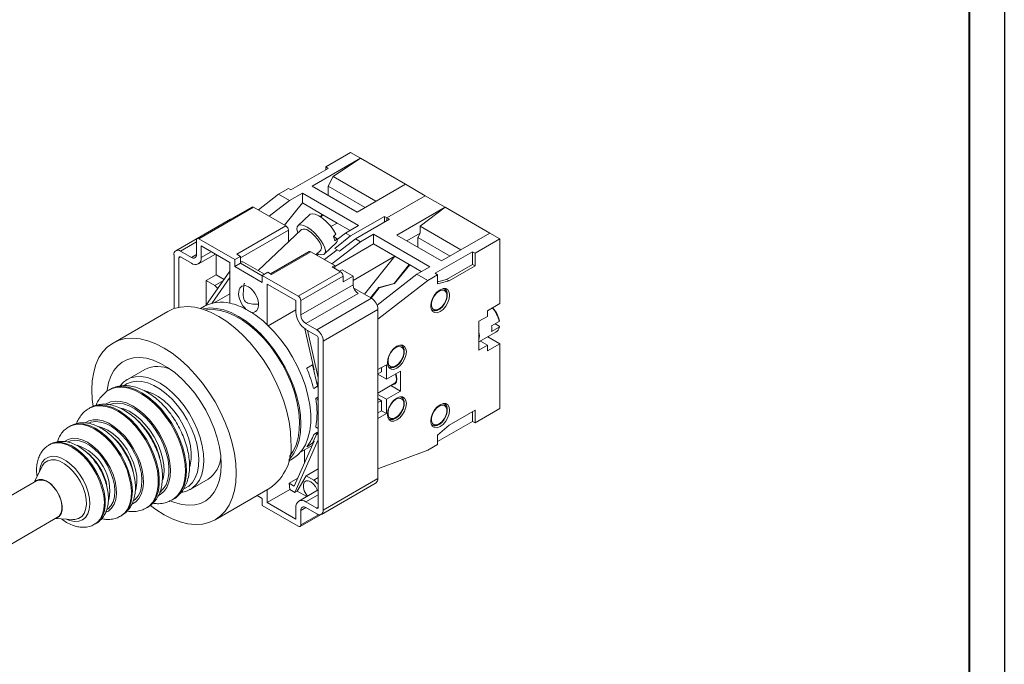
# Model space of a CAD drawing. Header units: millimetres. Extents: x 2171 to 2591, y 1134 to 1431.
# Tile 4 of 5: x 2451 to 2591, y 1248 to 1339. Entities that reach past the tile are written whole.
import ezdxf

# ---------------------------------------------------------------- set-up
doc = ezdxf.new("R2010")
doc.units = ezdxf.units.MM
doc.layers.add('main', color=5, linetype='Continuous', lineweight=50)
doc.layers.add('ФОРМАТ', color=7, linetype='Continuous')

msp = doc.modelspace()

# ---------------------------------------------------------------- linework, layer by layer
at = {"layer": 'main', "lineweight": 20}
for p, q in [((2494.36, 1318.29), (2497.9, 1320.33)), ((2497.9, 1320.33), (2499.31, 1319.52)), ((2492.45, 1315.56), (2499.31, 1319.52)), ((2494.72, 1318.09), (2494.36, 1318.29)), ((2494.36, 1318.29), (2494.36, 1317.88)), ((2499.31, 1319.52), (2495.42, 1316.92)), ((2499.31, 1319.52), (2505.68, 1315.84)), ((2489.41, 1315.03), (2494.72, 1318.09)), ((2494.72, 1315.57), (2495.42, 1316.92)), ((2495.42, 1316.92), (2501.49, 1313.42)), ((2498.82, 1311.88), (2492.45, 1315.56)), ((2499.96, 1312.54), (2494.72, 1315.57)), ((2494.72, 1314.25), (2494.72, 1315.57)), ((2505.68, 1315.84), (2498.82, 1311.88)), ((2505.68, 1315.84), (2508.5, 1314.21)), ((2487.65, 1314.41), (2484.79, 1312.19)), ((2487.65, 1314.41), (2489.06, 1315.23)), ((2489.2, 1313.52), (2487.65, 1314.41)), ((2489.41, 1315.03), (2489.06, 1315.23)), ((2491.04, 1314.58), (2489.2, 1313.52)), ((2491.04, 1314.58), (2499.03, 1309.96)), ((2491.04, 1314.58), (2491.04, 1313.19)), ((2508.5, 1314.21), (2503.06, 1311.07)), ((2511.33, 1312.58), (2508.5, 1314.21)), ((2489.2, 1313.52), (2486.34, 1311.29)), ((2491.04, 1313.19), (2488.51, 1310.04)), ((2491.04, 1313.19), (2493.88, 1311.55)), ((2483.86, 1312.6), (2476.08, 1308.11)), ((2484.11, 1312.58), (2476.33, 1308.09)), ((2484.11, 1312.58), (2488.71, 1309.92)), ((2492.09, 1311.53), (2490.41, 1309.94)), ((2493.6, 1311.2), (2493.88, 1311.55)), ((2493.95, 1311.51), (2493.67, 1311.15)), ((2493.88, 1311.55), (2493.95, 1311.51)), ((2493.93, 1311.48), (2493.88, 1311.55)), ((2493.95, 1311.51), (2495.99, 1310.33)), ((2497.9, 1308.5), (2502.71, 1311.27)), ((2502.71, 1311.27), (2502.71, 1310.45)), ((2503.06, 1311.07), (2502.71, 1311.27)), ((2504.47, 1308.62), (2511.33, 1312.58)), ((2511.33, 1312.58), (2507.8, 1309.86)), ((2517.7, 1308.9), (2511.33, 1312.58)), ((2480.84, 1310.89), (2473.07, 1306.4)), ((2480.84, 1310.89), (2480.97, 1310.94)), ((2481.72, 1305.89), (2488.71, 1309.92)), ((2495.1, 1309.82), (2495.99, 1310.33)), ((2495.99, 1310.33), (2497.83, 1309.27)), ((2499.03, 1309.96), (2497.19, 1308.9)), ((2503.41, 1310.86), (2498.61, 1308.09)), ((2503.06, 1311.07), (2503.41, 1310.86)), ((2503.06, 1311.07), (2503.06, 1310.66)), ((2507.8, 1309.86), (2507.8, 1308.9)), ((2507.8, 1309.86), (2513.57, 1306.52)), ((2489.06, 1309.31), (2482.25, 1305.38)), ((2490.92, 1309.39), (2484.75, 1303.57)), ((2489.06, 1307.63), (2489.06, 1309.31)), ((2495.45, 1308.43), (2495.79, 1308.75)), ((2495.64, 1306.73), (2497.9, 1308.5)), ((2496.01, 1307.98), (2497.19, 1308.9)), ((2497.9, 1308.5), (2497.19, 1308.9)), ((2501.15, 1308.74), (2499.31, 1307.68)), ((2509.14, 1304.13), (2501.15, 1308.74)), ((2501.15, 1307.35), (2501.15, 1308.74)), ((2504.47, 1308.62), (2510.84, 1304.94)), ((2507.8, 1308.9), (2505.89, 1307.8)), ((2507.44, 1308.29), (2507.8, 1308.9)), ((2510.84, 1304.94), (2517.7, 1308.9)), ((2519.11, 1308.09), (2517.7, 1308.9)), ((2475.98, 1307.64), (2473.72, 1306.33)), ((2475.98, 1307.88), (2475.98, 1305.84)), ((2476.33, 1308.09), (2481.46, 1305.13)), ((2480.75, 1304.72), (2476.68, 1307.07)), ((2476.68, 1307.07), (2476.68, 1305.43)), ((2494.18, 1305.94), (2495.87, 1307.53)), ((2499.31, 1307.68), (2495.25, 1304.51)), ((2496, 1308.1), (2495.46, 1308.41)), ((2501.15, 1307.35), (2495.64, 1304.17)), ((2496, 1308.1), (2495.66, 1307.78)), ((2496.34, 1306.32), (2498.61, 1308.09)), ((2498.61, 1308.09), (2499.31, 1307.68)), ((2504.19, 1305.6), (2501.15, 1307.35)), ((2512.04, 1305.64), (2507.44, 1308.29)), ((2507.44, 1306.9), (2507.44, 1308.29)), ((2519.11, 1308.09), (2515.58, 1306.05)), ((2519.11, 1298.9), (2519.11, 1308.09)), ((2472.8, 1298.18), (2472.8, 1305.8)), ((2475.27, 1305.43), (2473.72, 1306.33)), ((2475.27, 1305.43), (2475.98, 1305.84)), ((2476.27, 1304.52), (2478.69, 1305.91)), ((2478.1, 1306.25), (2476.68, 1305.43)), ((2478.81, 1305.84), (2478.81, 1302.98)), ((2481.72, 1305.89), (2482.25, 1305.59)), ((2491.99, 1306.28), (2486.52, 1303.12)), ((2492.24, 1306.25), (2486.67, 1303.03)), ((2492.24, 1306.25), (2495.64, 1304.29)), ((2492.98, 1305.83), (2493.67, 1306.48)), ((2493.13, 1305.74), (2493.35, 1305.91)), ((2495.99, 1306.53), (2494.19, 1305.13)), ((2495.64, 1306.73), (2495.99, 1306.53)), ((2495.99, 1306.53), (2496.34, 1306.32)), ((2509.92, 1303.19), (2515.22, 1306.25)), ((2515.22, 1306.25), (2515.58, 1306.05)), ((2515.22, 1306.25), (2515.22, 1304.45)), ((2515.58, 1306.05), (2515.58, 1304.25)), ((2473.72, 1305.52), (2473.5, 1305.39)), ((2473.5, 1305.39), (2473.5, 1298.37)), ((2475.27, 1304.62), (2473.72, 1305.52)), ((2480.75, 1298.94), (2480.75, 1304.72)), ((2482.25, 1305.59), (2481.46, 1305.13)), ((2481.46, 1305.13), (2481.46, 1304.15)), ((2481.46, 1304.15), (2482.25, 1304.61)), ((2482.25, 1305.59), (2482.25, 1304.61)), ((2485.35, 1302.82), (2482.25, 1304.61)), ((2485.64, 1303.05), (2482.67, 1304.77)), ((2495.28, 1304.09), (2495.64, 1304.29)), ((2495.64, 1303.88), (2495.64, 1304.29)), ((2498.25, 1302.17), (2504.19, 1305.6)), ((2504.19, 1305.6), (2499.88, 1300.21)), ((2506.23, 1304.42), (2504.09, 1301.76)), ((2504.16, 1301.72), (2506.3, 1304.38)), ((2506.23, 1304.42), (2504.19, 1305.6)), ((2506.3, 1304.38), (2506.23, 1304.42)), ((2506.28, 1304.35), (2506.23, 1304.42)), ((2507.94, 1303.43), (2506.3, 1304.38)), ((2515.22, 1304.45), (2511.55, 1302.33)), ((2515.58, 1304.25), (2511.9, 1302.13)), ((2515.22, 1304.45), (2515.58, 1304.25)), ((2480.75, 1303.49), (2477.34, 1298.6)), ((2477.39, 1302.17), (2478.81, 1302.98)), ((2479.94, 1302.33), (2478.81, 1302.98)), ((2485.35, 1301.9), (2481.46, 1304.15)), ((2485.35, 1302.88), (2486.14, 1303.34)), ((2485.35, 1302.88), (2485.35, 1301.9)), ((2485.35, 1302.88), (2490.47, 1299.92)), ((2486.14, 1303.34), (2486.67, 1303.03)), ((2490.47, 1299.92), (2496.48, 1303.39)), ((2495.28, 1304.09), (2496.48, 1303.39)), ((2496.7, 1303.68), (2496.34, 1303.47)), ((2496.7, 1303.68), (2498.25, 1302.78)), ((2507.3, 1303.07), (2501.66, 1298.67)), ((2507.3, 1303.07), (2509.14, 1304.13)), ((2507.3, 1303.07), (2508.86, 1302.17)), ((2510.27, 1302.98), (2508.86, 1302.17)), ((2509.92, 1303.19), (2510.27, 1302.98)), ((2510.27, 1301.68), (2510.27, 1302.98)), ((2477.39, 1302.17), (2477.39, 1298.67)), ((2478.62, 1301.46), (2477.39, 1302.17)), ((2480.75, 1302.58), (2478.17, 1298.92)), ((2478.62, 1301.46), (2479.82, 1302.15)), ((2479.02, 1301.01), (2478.62, 1301.46)), ((2490.12, 1299.31), (2486.05, 1301.66)), ((2486.05, 1301.66), (2486.05, 1295.88)), ((2496.84, 1302.78), (2490.83, 1299.31)), ((2490.83, 1297.27), (2498.25, 1301.56)), ((2498.25, 1302.78), (2496.84, 1301.96)), ((2496.84, 1302.78), (2496.84, 1301.96)), ((2498.25, 1302.78), (2498.25, 1301.56)), ((2508.86, 1302.17), (2501.79, 1296.66)), ((2504.09, 1301.76), (2501.89, 1301.16)), ((2501.96, 1301.12), (2504.16, 1301.72)), ((2504.13, 1301.71), (2504.09, 1301.76)), ((2511.55, 1302.33), (2510.27, 1301.98)), ((2511.9, 1302.13), (2510.27, 1301.68)), ((2511.55, 1302.33), (2511.9, 1302.13)), ((2480.75, 1300.29), (2478.52, 1299)), ((2498.96, 1300.33), (2491.53, 1296.05)), ((2500.87, 1299.64), (2498.35, 1301.09)), ((2501.89, 1301.16), (2500.73, 1299.72)), ((2501.96, 1301.12), (2500.8, 1299.68)), ((2501.94, 1301.09), (2501.89, 1301.16)), ((2511.11, 1301.04), (2511.19, 1301)), ((2511.22, 1300.99), (2511.13, 1301.04)), ((2511.19, 1301), (2511.22, 1300.99)), ((2490.12, 1297.68), (2490.12, 1299.31)), ((2490.83, 1297.27), (2490.83, 1299.31)), ((2493.09, 1295.15), (2500.87, 1299.64)), ((2517.34, 1297.88), (2519.11, 1298.9)), ((2471.91, 1297.78), (2464.13, 1293.29)), ((2477.15, 1298.5), (2476.58, 1298.17)), ((2490.12, 1298.01), (2486.19, 1295.75)), ((2501.79, 1298.05), (2494.01, 1293.55)), ((2501.79, 1298.05), (2501.79, 1274.04)), ((2509.38, 1298.01), (2509.47, 1297.96)), ((2517.34, 1297.88), (2517.34, 1297.06)), ((2493.09, 1295.15), (2491.53, 1296.05)), ((2501.79, 1296.66), (2501.79, 1289.51)), ((2516.14, 1296.37), (2517.34, 1297.06)), ((2516.14, 1296.37), (2516.14, 1294.89)), ((2517.94, 1295.74), (2519, 1296.35)), ((2519, 1295.7), (2518.44, 1296.02)), ((2492.7, 1289.5), (2491.4, 1295.32)), ((2493.09, 1294.33), (2491.53, 1295.23)), ((2491.77, 1295.09), (2493.3, 1288.34)), ((2516.14, 1294.89), (2516.14, 1293.77)), ((2516.14, 1293.44), (2518.54, 1294.82)), ((2519, 1295.53), (2517.94, 1294.92)), ((2493.3, 1269.96), (2493.3, 1293.96)), ((2494.01, 1293.55), (2494.01, 1269.55)), ((2516.14, 1293.77), (2516.14, 1292.29)), ((2517.34, 1292.98), (2516.35, 1293.56)), ((2517.34, 1292.16), (2519.11, 1293.19)), ((2519.11, 1293.19), (2517.41, 1294.17)), ((2519.11, 1284), (2519.11, 1293.19)), ((2505.07, 1293), (2505.09, 1292.99)), ((2516.14, 1292.29), (2517.34, 1292.98)), ((2517.34, 1292.98), (2517.34, 1292.16)), ((2468.65, 1289.55), (2466.17, 1288.12)), ((2492.5, 1290.2), (2491.66, 1289.71)), ((2492.5, 1290.2), (2493.19, 1287.14)), ((2502.99, 1290.21), (2501.79, 1289.51)), ((2502.28, 1289.19), (2501.79, 1288.9)), ((2502.99, 1288.16), (2501.79, 1288.86)), ((2502.28, 1289.8), (2502.28, 1289.19)), ((2502.99, 1288.16), (2502.99, 1290.21)), ((2504.97, 1289.31), (2502.99, 1288.16)), ((2503.29, 1289.87), (2503.27, 1289.89)), ((2503.27, 1289.88), (2503.29, 1289.87)), ((2504.97, 1286.45), (2504.97, 1289.31)), ((2466.12, 1288.09), (2466.17, 1288.12)), ((2493.3, 1286.85), (2493.09, 1287.79)), ((2501.79, 1286.19), (2504.09, 1287.52)), ((2463.7, 1286.69), (2463.56, 1286.61)), ((2463.56, 1286.61), (2463.61, 1286.64)), ((2492.65, 1286.83), (2493.19, 1287.14)), ((2504.97, 1286.45), (2502.99, 1285.31)), ((2503.61, 1287.24), (2504.97, 1286.45)), ((2492.94, 1285.43), (2493.3, 1285.64)), ((2492.94, 1285.43), (2493.18, 1285.3)), ((2493.18, 1285.3), (2493.3, 1285.37)), ((2493.27, 1285.02), (2493.18, 1285.3)), ((2493.3, 1285.04), (2493.27, 1285.02)), ((2493.27, 1285.02), (2493.3, 1285.02)), ((2501.79, 1286), (2502.99, 1285.31)), ((2501.79, 1285.39), (2502.28, 1285.1)), ((2502.28, 1285.1), (2501.79, 1284.82)), ((2502.28, 1285.1), (2502.28, 1283.67)), ((2502.99, 1283.27), (2502.99, 1285.31)), ((2505.09, 1285.64), (2505.07, 1285.65)), ((2505.07, 1285.65), (2505.09, 1285.64)), ((2511.11, 1284.71), (2511.19, 1284.67)), ((2511.22, 1284.66), (2511.13, 1284.71)), ((2511.19, 1284.67), (2511.22, 1284.66)), ((2460.86, 1284.09), (2460.72, 1284.01)), ((2502.28, 1283.67), (2501.79, 1283.39)), ((2502.99, 1283.27), (2501.79, 1282.57)), ((2502.28, 1283.67), (2502.99, 1283.27)), ((2515.58, 1283.75), (2511.9, 1281.63)), ((2515.22, 1282.16), (2515.22, 1283.55)), ((2515.58, 1281.96), (2519.11, 1284)), ((2515.58, 1281.96), (2515.58, 1283.75)), ((2501.79, 1282.57), (2501.79, 1275.43)), ((2503.27, 1282.54), (2503.29, 1282.52)), ((2503.29, 1282.52), (2503.27, 1282.54)), ((2510.27, 1279.3), (2515.22, 1282.16)), ((2515.22, 1282.16), (2515.58, 1281.96)), ((2458.03, 1281.49), (2457.89, 1281.41)), ((2492.5, 1279.05), (2493.19, 1280.61)), ((2493.19, 1280.61), (2492.65, 1280.29)), ((2493.18, 1281.21), (2492.94, 1281.35)), ((2493.09, 1280.23), (2493.3, 1280.71)), ((2493.27, 1281.38), (2493.18, 1281.21)), ((2493.3, 1281.29), (2493.18, 1281.21)), ((2493.27, 1281.38), (2493.3, 1281.34)), ((2509.38, 1281.68), (2509.47, 1281.63)), ((2511.9, 1281.63), (2510.27, 1280.2)), ((2489.88, 1272.94), (2492.7, 1279.35)), ((2489.96, 1272.05), (2493.3, 1279.56)), ((2491.66, 1278.56), (2492.5, 1279.05)), ((2510.27, 1280.2), (2510.27, 1278.9)), ((2455.19, 1278.89), (2455.05, 1278.81)), ((2490.77, 1277.78), (2492.44, 1278.75)), ((2491.36, 1278.12), (2491.36, 1276.29)), ((2508.86, 1278.08), (2501.79, 1275.43)), ((2508.86, 1278.08), (2510.27, 1278.9)), ((2489.08, 1276.52), (2489.65, 1276.85)), ((2454.04, 1275.76), (2452.92, 1273.54)), ((2491.56, 1274.42), (2493.3, 1275.42)), ((2453.26, 1273.74), (2436.78, 1264.22)), ((2475.17, 1272.53), (2477.65, 1273.96)), ((2489.18, 1273.4), (2490.39, 1274.1)), ((2491.56, 1274.42), (2490.32, 1272.25)), ((2492.65, 1273.8), (2491.56, 1274.42)), ((2492.65, 1273.8), (2493.3, 1274.17)), ((2493.74, 1268.95), (2501.52, 1273.44)), ((2494.01, 1269.55), (2501.79, 1274.04)), ((2478.63, 1268.18), (2486.41, 1272.67)), ((2489.28, 1272.49), (2486.05, 1270.63)), ((2486.05, 1272.46), (2486.05, 1270.63)), ((2489.28, 1272.49), (2489.18, 1273.4)), ((2489.18, 1273.4), (2489.88, 1272.94)), ((2489.28, 1272.49), (2489.96, 1272.05)), ((2489.96, 1272.05), (2490.32, 1272.25)), ((2490.32, 1272.25), (2491.66, 1271.48)), ((2493.3, 1272.43), (2490.53, 1270.83)), ((2472.56, 1271.02), (2472.7, 1271.1)), ((2485.35, 1271.2), (2484.61, 1271.63)), ((2485.35, 1270.22), (2485.35, 1271.2)), ((2493.3, 1271.75), (2491.53, 1270.73)), ((2491.53, 1270.73), (2493.09, 1269.83)), ((2468.89, 1269.87), (2469.03, 1269.95)), ((2490.47, 1267.26), (2485.35, 1270.22)), ((2486.05, 1270.63), (2490.12, 1268.28)), ((2490.12, 1268.28), (2490.12, 1269.92)), ((2491.53, 1269.92), (2490.83, 1269.51)), ((2490.83, 1267.47), (2490.83, 1269.51)), ((2491.53, 1269.92), (2493.09, 1269.02)), ((2493.3, 1269.96), (2493.09, 1269.83)), ((2439.78, 1259.03), (2456.26, 1268.54)), ((2455.92, 1268.35), (2458.4, 1268.21)), ((2465.22, 1268.71), (2465.36, 1268.79)), ((2490.72, 1267.24), (2493.61, 1268.9)), ((2490.83, 1267.47), (2493.34, 1268.91)), ((2461.55, 1267.55), (2461.69, 1267.64))]:
    msp.add_line(p, q, dxfattribs=at)
at = {"layer": 'main', "lineweight": 20, "flags": 128}
for points in [[(2492.09, 1311.53), (2492.15, 1311.57), (2492.46, 1311.65), (2492.88, 1311.57), (2493.39, 1311.33), (2493.95, 1310.95), (2494.51, 1310.47), (2495.02, 1309.91), (2495.46, 1309.32), (2495.79, 1308.75)], [(2490.41, 1308.9), (2490.35, 1309.06), (2490.27, 1309.49), (2490.32, 1309.81), (2490.51, 1310), (2490.82, 1310.06), (2491.23, 1309.97), (2491.71, 1309.74)], [(2491.71, 1309.74), (2492.23, 1309.39), (2492.76, 1308.93), (2493.26, 1308.42), (2493.69, 1307.86), (2494.02, 1307.32), (2494.24, 1306.81), (2494.33, 1306.39), (2494.28, 1306.06), (2494.09, 1305.87), (2493.78, 1305.82), (2493.37, 1305.91), (2493.15, 1306)], [(2491.87, 1309.25), (2492.33, 1308.93), (2492.78, 1308.52), (2493.19, 1308.05), (2493.51, 1307.56), (2493.71, 1307.12), (2493.77, 1306.76), (2493.69, 1306.51), (2493.67, 1306.48)], [(2496, 1308.1), (2495.99, 1307.72), (2495.87, 1307.53)], [(2510.63, 1300.86), (2510.21, 1300.55), (2509.84, 1300.11), (2509.54, 1299.59), (2509.35, 1299.05), (2509.28, 1298.53), (2509.35, 1298.09), (2509.54, 1297.77), (2509.84, 1297.6), (2510.21, 1297.59), (2510.63, 1297.76), (2511.04, 1298.07), (2511.42, 1298.51), (2511.71, 1299.03), (2511.9, 1299.57), (2511.97, 1300.09), (2511.9, 1300.53), (2511.71, 1300.85), (2511.42, 1301.02), (2511.04, 1301.03), (2510.63, 1300.86)], [(2510.48, 1300.66), (2510.11, 1300.36), (2509.78, 1299.95), (2509.54, 1299.48), (2509.41, 1298.99), (2509.41, 1298.55), (2509.54, 1298.21), (2509.78, 1298.02), (2510.11, 1297.99), (2510.48, 1298.13), (2510.86, 1298.42), (2511.19, 1298.83), (2511.43, 1299.31), (2511.56, 1299.79), (2511.56, 1300.23), (2511.43, 1300.57), (2511.19, 1300.77), (2510.86, 1300.8), (2510.48, 1300.66)], [(2489.41, 1279.31), (2489.35, 1280.67), (2489.16, 1282.09), (2488.84, 1283.55), (2488.4, 1285.03), (2487.84, 1286.51), (2487.18, 1287.98), (2486.41, 1289.41), (2485.55, 1290.79), (2484.61, 1292.1), (2483.61, 1293.32), (2482.55, 1294.45), (2481.44, 1295.45), (2480.31, 1296.33), (2479.16, 1297.07), (2478.01, 1297.65), (2476.88, 1298.09), (2475.77, 1298.36), (2474.71, 1298.46), (2473.7, 1298.4), (2472.77, 1298.17), (2471.91, 1297.78)], [(2489.13, 1276.73), (2489.26, 1276.86), (2489.81, 1277.6), (2490.25, 1278.47), (2490.57, 1279.46), (2490.76, 1280.56), (2490.83, 1281.76), (2490.76, 1283.02), (2490.57, 1284.35), (2490.25, 1285.71), (2489.81, 1287.08), (2489.26, 1288.46), (2488.6, 1289.81), (2487.85, 1291.11), (2487.01, 1292.36), (2486.1, 1293.52), (2485.12, 1294.59), (2484.1, 1295.55), (2483.05, 1296.38), (2481.99, 1297.07), (2480.92, 1297.61), (2479.87, 1297.99), (2478.85, 1298.21), (2477.88, 1298.27), (2476.97, 1298.16), (2476.79, 1298.11)], [(2489.23, 1277.19), (2489.74, 1277.92), (2490.16, 1278.82), (2490.45, 1279.83), (2490.61, 1280.96), (2490.65, 1282.17), (2490.55, 1283.45), (2490.32, 1284.79), (2489.97, 1286.15), (2489.49, 1287.53), (2488.9, 1288.9), (2488.21, 1290.23), (2487.42, 1291.52), (2486.55, 1292.73), (2485.61, 1293.86), (2484.61, 1294.87), (2483.58, 1295.77), (2482.52, 1296.53), (2481.45, 1297.15), (2480.4, 1297.61), (2479.36, 1297.91), (2478.37, 1298.04), (2477.43, 1298), (2477.24, 1297.96)], [(2509.47, 1297.96), (2509.43, 1297.98), (2509.37, 1298.03)], [(2489.65, 1276.85), (2489.66, 1276.86), (2490.37, 1277.37), (2490.97, 1278.03), (2491.47, 1278.84), (2491.84, 1279.77), (2492.1, 1280.82), (2492.23, 1281.97), (2492.23, 1283.2), (2492.1, 1284.49), (2491.84, 1285.83), (2491.47, 1287.2), (2490.97, 1288.58), (2490.37, 1289.94), (2489.66, 1291.27), (2488.87, 1292.54), (2487.99, 1293.75), (2487.05, 1294.87), (2486.05, 1295.88)], [(2481.63, 1274.82), (2481.57, 1276.18), (2481.38, 1277.6), (2481.06, 1279.06), (2480.62, 1280.54), (2480.06, 1282.02), (2479.4, 1283.49), (2478.63, 1284.92), (2477.77, 1286.3), (2476.84, 1287.61), (2475.83, 1288.83), (2474.77, 1289.96), (2473.66, 1290.96), (2472.53, 1291.84), (2471.38, 1292.58), (2470.23, 1293.16), (2469.1, 1293.6), (2468, 1293.87), (2466.93, 1293.97), (2465.93, 1293.91), (2464.99, 1293.68), (2464.13, 1293.29), (2463.37, 1292.74), (2462.7, 1292.05), (2462.14, 1291.21), (2461.7, 1290.23), (2461.39, 1289.14), (2461.19, 1287.94), (2461.13, 1286.65), (2461.19, 1285.29), (2461.32, 1284.29)], [(2504.47, 1292.82), (2504.06, 1292.5), (2503.68, 1292.07), (2503.39, 1291.55), (2503.2, 1291.01), (2503.13, 1290.49), (2503.2, 1290.05), (2503.39, 1289.73), (2503.68, 1289.56), (2504.06, 1289.55), (2504.47, 1289.72), (2504.89, 1290.03), (2505.26, 1290.47), (2505.56, 1290.98), (2505.75, 1291.53), (2505.82, 1292.04), (2505.75, 1292.48), (2505.56, 1292.81), (2505.26, 1292.98), (2504.89, 1292.98), (2504.47, 1292.82)], [(2504.33, 1292.66), (2503.95, 1292.35), (2503.61, 1291.93), (2503.35, 1291.44), (2503.22, 1290.93), (2503.22, 1290.48), (2503.35, 1290.13), (2503.61, 1289.93), (2503.95, 1289.9), (2504.33, 1290.04), (2504.72, 1290.34), (2505.06, 1290.77), (2505.31, 1291.26), (2505.45, 1291.77), (2505.45, 1292.22), (2505.31, 1292.57), (2505.06, 1292.77), (2504.72, 1292.8), (2504.33, 1292.66)], [(2479.51, 1276.04), (2479.45, 1277.25), (2479.26, 1278.52), (2478.94, 1279.83), (2478.51, 1281.15), (2477.96, 1282.46), (2477.31, 1283.74), (2476.56, 1284.98), (2475.74, 1286.15), (2474.84, 1287.23), (2473.89, 1288.22), (2472.91, 1289.08), (2471.89, 1289.81), (2470.87, 1290.4), (2469.86, 1290.84), (2468.87, 1291.12), (2467.92, 1291.23), (2467.02, 1291.18), (2466.2, 1290.96), (2465.45, 1290.59), (2464.8, 1290.05), (2464.26, 1289.37), (2463.82, 1288.56), (2463.51, 1287.62), (2463.31, 1286.57), (2463.3, 1286.47)], [(2503.81, 1287.36), (2503.91, 1287.36), (2504.21, 1287.48), (2504.41, 1287.76), (2504.47, 1288.16), (2504.41, 1288.65), (2504.31, 1288.93)], [(2504.4, 1288.21), (2504.34, 1288.66), (2504.26, 1288.9)], [(2474.18, 1272.57), (2474.28, 1272.62), (2474.9, 1272.98), (2475.42, 1273.5), (2475.83, 1274.16), (2476.12, 1274.95), (2476.29, 1275.84), (2476.33, 1276.83), (2476.24, 1277.89), (2476.03, 1278.99), (2475.7, 1280.12), (2475.25, 1281.25), (2474.69, 1282.36), (2474.05, 1283.42), (2473.32, 1284.41), (2472.53, 1285.3), (2471.69, 1286.09), (2470.83, 1286.75), (2469.95, 1287.27), (2469.08, 1287.63), (2468.24, 1287.84), (2467.44, 1287.88), (2466.7, 1287.75), (2466.04, 1287.47), (2465.8, 1287.31)], [(2466.17, 1288.12), (2466.61, 1288.33), (2467.35, 1288.51), (2468.15, 1288.53), (2469.01, 1288.38), (2469.9, 1288.07), (2470.81, 1287.6), (2471.71, 1286.98), (2472.6, 1286.22), (2473.44, 1285.35), (2474.23, 1284.37), (2474.94, 1283.31), (2475.57, 1282.19), (2476.1, 1281.04), (2476.52, 1279.87), (2476.82, 1278.7), (2476.99, 1277.57), (2477.04, 1276.5), (2476.95, 1275.5), (2476.74, 1274.61), (2476.41, 1273.83), (2475.95, 1273.18), (2475.4, 1272.67), (2475.13, 1272.51)], [(2463.61, 1286.64), (2463.99, 1286.82), (2464.73, 1287), (2465.54, 1287.02), (2466.39, 1286.87), (2467.29, 1286.56), (2468.19, 1286.09), (2469.1, 1285.47), (2469.98, 1284.71), (2470.82, 1283.84), (2471.61, 1282.86), (2472.33, 1281.8), (2472.95, 1280.68), (2473.48, 1279.53), (2473.9, 1278.35), (2474.2, 1277.19), (2474.38, 1276.06), (2474.42, 1274.99), (2474.34, 1273.99), (2474.13, 1273.1), (2473.79, 1272.31), (2473.34, 1271.67), (2472.78, 1271.16), (2472.55, 1271.02)], [(2470.96, 1283.92), (2470.12, 1284.8), (2469.24, 1285.55), (2468.33, 1286.17), (2467.43, 1286.64), (2466.54, 1286.95), (2465.68, 1287.1), (2464.87, 1287.08), (2464.13, 1286.9), (2463.7, 1286.69)], [(2468.85, 1286.43), (2468.97, 1286.4), (2469.76, 1286.13), (2470.55, 1285.7), (2471.34, 1285.13), (2472.11, 1284.42), (2472.82, 1283.61), (2473.48, 1282.71), (2474.05, 1281.73), (2474.52, 1280.72), (2474.89, 1279.69), (2475.13, 1278.68), (2475.26, 1277.7), (2475.25, 1276.78), (2475.12, 1275.95), (2475.05, 1275.69)], [(2470.6, 1271.63), (2470.83, 1271.76), (2471.35, 1272.2), (2471.77, 1272.79), (2472.08, 1273.51), (2472.25, 1274.34), (2472.3, 1275.28), (2472.22, 1276.28), (2472, 1277.33), (2471.67, 1278.41), (2471.22, 1279.47), (2470.67, 1280.51), (2470.02, 1281.49), (2469.3, 1282.39), (2468.53, 1283.19), (2467.71, 1283.86), (2466.88, 1284.39), (2466.05, 1284.78), (2465.25, 1285), (2464.49, 1285.05), (2463.79, 1284.93), (2463.17, 1284.65), (2463.15, 1284.64)], [(2463.66, 1284.57), (2464.13, 1284.72), (2464.84, 1284.77), (2465.61, 1284.66), (2466.42, 1284.38), (2467.24, 1283.94), (2468.05, 1283.35), (2468.83, 1282.63), (2469.57, 1281.79), (2470.24, 1280.86), (2470.83, 1279.86), (2471.32, 1278.82), (2471.69, 1277.76), (2471.95, 1276.72), (2472.07, 1275.71), (2472.07, 1274.77), (2471.93, 1273.91), (2471.67, 1273.17), (2471.28, 1272.56), (2470.85, 1272.13)], [(2504.47, 1285.47), (2504.06, 1285.15), (2503.68, 1284.72), (2503.39, 1284.2), (2503.2, 1283.66), (2503.13, 1283.14), (2503.2, 1282.7), (2503.39, 1282.38), (2503.68, 1282.21), (2504.06, 1282.2), (2504.47, 1282.37), (2504.89, 1282.68), (2505.26, 1283.12), (2505.56, 1283.63), (2505.75, 1284.18), (2505.82, 1284.69), (2505.75, 1285.14), (2505.56, 1285.46), (2505.26, 1285.63), (2504.89, 1285.63), (2504.47, 1285.47)], [(2504.33, 1285.31), (2503.95, 1285), (2503.61, 1284.58), (2503.35, 1284.09), (2503.22, 1283.58), (2503.22, 1283.13), (2503.35, 1282.78), (2503.61, 1282.58), (2503.95, 1282.55), (2504.33, 1282.69), (2504.72, 1283), (2505.06, 1283.42), (2505.31, 1283.91), (2505.45, 1284.42), (2505.45, 1284.87), (2505.31, 1285.22), (2505.06, 1285.42), (2504.72, 1285.45), (2504.33, 1285.31)], [(2510.63, 1284.53), (2510.21, 1284.21), (2509.84, 1283.78), (2509.54, 1283.26), (2509.35, 1282.72), (2509.28, 1282.2), (2509.35, 1281.76), (2509.54, 1281.44), (2509.84, 1281.27), (2510.21, 1281.26), (2510.63, 1281.43), (2511.04, 1281.74), (2511.42, 1282.18), (2511.71, 1282.69), (2511.9, 1283.24), (2511.97, 1283.75), (2511.9, 1284.2), (2511.71, 1284.52), (2511.42, 1284.69), (2511.04, 1284.69), (2510.63, 1284.53)], [(2460.71, 1284.01), (2460.88, 1284.1), (2461.56, 1284.33), (2462.3, 1284.39), (2463.11, 1284.29), (2463.95, 1284.03), (2464.81, 1283.61), (2465.67, 1283.03), (2466.51, 1282.33), (2467.31, 1281.5), (2468.06, 1280.57), (2468.74, 1279.56), (2469.32, 1278.49), (2469.81, 1277.38), (2470.18, 1276.27), (2470.44, 1275.17), (2470.56, 1274.11), (2470.56, 1273.11), (2470.43, 1272.2), (2470.18, 1271.4), (2469.8, 1270.71), (2469.32, 1270.17), (2468.89, 1269.87)], [(2467.46, 1281.58), (2466.65, 1282.41), (2465.81, 1283.11), (2464.95, 1283.69), (2464.09, 1284.11), (2463.25, 1284.37), (2462.45, 1284.48), (2461.7, 1284.41), (2461.02, 1284.18), (2460.86, 1284.09)], [(2471.2, 1273.86), (2471.29, 1274.23), (2471.38, 1275.07), (2471.34, 1275.99), (2471.18, 1276.97), (2470.89, 1277.98), (2470.49, 1278.99), (2469.98, 1279.97), (2469.38, 1280.89), (2468.7, 1281.74), (2467.97, 1282.49), (2467.21, 1283.11), (2466.42, 1283.59), (2465.65, 1283.92), (2465.2, 1284.05)], [(2472.7, 1271.1), (2472.92, 1271.24), (2473.48, 1271.75), (2473.93, 1272.4), (2474.27, 1273.18), (2474.48, 1274.07), (2474.56, 1275.07), (2474.52, 1276.14), (2474.34, 1277.27), (2474.04, 1278.44), (2473.62, 1279.61), (2473.1, 1280.77), (2472.47, 1281.89), (2471.75, 1282.94), (2470.96, 1283.92)], [(2510.48, 1284.33), (2510.11, 1284.03), (2509.78, 1283.62), (2509.54, 1283.15), (2509.41, 1282.66), (2509.41, 1282.22), (2509.54, 1281.88), (2509.78, 1281.68), (2510.11, 1281.66), (2510.48, 1281.8), (2510.86, 1282.09), (2511.19, 1282.5), (2511.43, 1282.98), (2511.56, 1283.46), (2511.56, 1283.9), (2511.43, 1284.24), (2511.19, 1284.44), (2510.86, 1284.47), (2510.48, 1284.33)], [(2463.95, 1279.24), (2463.19, 1280.01), (2462.39, 1280.67), (2461.58, 1281.19), (2460.77, 1281.57), (2459.99, 1281.78), (2459.24, 1281.83), (2458.56, 1281.72), (2458.03, 1281.49)], [(2466.92, 1270.47), (2467.36, 1270.74), (2467.81, 1271.22), (2468.15, 1271.83), (2468.36, 1272.57), (2468.46, 1273.41), (2468.42, 1274.33), (2468.26, 1275.3), (2467.97, 1276.3), (2467.57, 1277.31), (2467.06, 1278.28), (2466.46, 1279.2), (2465.79, 1280.05), (2465.07, 1280.79), (2464.3, 1281.41), (2463.53, 1281.89), (2462.75, 1282.22), (2462.01, 1282.39), (2461.31, 1282.39), (2460.68, 1282.23), (2460.26, 1282.01)], [(2460.7, 1281.91), (2461, 1282.03), (2461.65, 1282.14), (2462.35, 1282.07), (2463.09, 1281.85), (2463.86, 1281.46), (2464.62, 1280.92), (2465.35, 1280.26), (2466.04, 1279.48), (2466.66, 1278.61), (2467.2, 1277.67), (2467.64, 1276.69), (2467.96, 1275.71), (2468.17, 1274.74), (2468.25, 1273.82), (2468.19, 1272.97), (2468.02, 1272.22), (2467.71, 1271.58), (2467.3, 1271.08), (2467.01, 1270.86)], [(2457.87, 1281.4), (2458.41, 1281.64), (2459.1, 1281.75), (2459.84, 1281.7), (2460.63, 1281.49), (2461.44, 1281.11), (2462.25, 1280.59), (2463.05, 1279.93), (2463.81, 1279.15), (2464.51, 1278.27), (2465.14, 1277.32), (2465.68, 1276.3), (2466.12, 1275.26), (2466.45, 1274.21), (2466.66, 1273.18), (2466.74, 1272.2), (2466.69, 1271.29), (2466.52, 1270.47), (2466.22, 1269.76), (2465.81, 1269.19), (2465.3, 1268.76), (2465.23, 1268.72)], [(2467.32, 1272.32), (2467.44, 1272.72), (2467.54, 1273.51), (2467.5, 1274.39), (2467.34, 1275.32), (2467.05, 1276.28), (2466.64, 1277.23), (2466.12, 1278.15), (2465.52, 1279), (2464.85, 1279.76), (2464.13, 1280.41), (2463.39, 1280.91), (2462.65, 1281.26), (2462.08, 1281.42)], [(2469.03, 1269.95), (2469.46, 1270.25), (2469.95, 1270.8), (2470.32, 1271.48), (2470.58, 1272.28), (2470.71, 1273.19), (2470.71, 1274.19), (2470.58, 1275.25), (2470.32, 1276.35), (2469.95, 1277.46), (2469.46, 1278.57), (2468.88, 1279.64), (2468.2, 1280.65), (2467.46, 1281.58)], [(2509.47, 1281.63), (2509.43, 1281.65), (2509.37, 1281.69)], [(2455.06, 1278.82), (2455.5, 1279.01), (2456.16, 1279.12), (2456.88, 1279.05), (2457.64, 1278.82), (2458.41, 1278.42), (2459.19, 1277.88), (2459.94, 1277.2), (2460.64, 1276.4), (2461.28, 1275.51), (2461.83, 1274.55), (2462.27, 1273.56), (2462.61, 1272.55), (2462.82, 1271.57), (2462.9, 1270.62), (2462.84, 1269.76), (2462.66, 1268.99), (2462.35, 1268.34), (2461.93, 1267.83), (2461.57, 1267.56)], [(2460.44, 1276.89), (2459.71, 1277.63), (2458.95, 1278.25), (2458.17, 1278.72), (2457.39, 1279.04), (2456.65, 1279.19), (2455.96, 1279.17), (2455.35, 1278.98), (2455.19, 1278.89)], [(2463.15, 1269.27), (2463.47, 1269.43), (2463.93, 1269.84), (2464.28, 1270.39), (2464.51, 1271.06), (2464.61, 1271.85), (2464.58, 1272.73), (2464.42, 1273.65), (2464.13, 1274.61), (2463.72, 1275.55), (2463.21, 1276.47), (2462.61, 1277.31), (2461.94, 1278.07), (2461.23, 1278.71), (2460.49, 1279.21), (2459.76, 1279.56), (2459.05, 1279.74), (2458.38, 1279.76), (2457.78, 1279.6), (2457.34, 1279.34)], [(2457.78, 1279.27), (2458.1, 1279.4), (2458.7, 1279.5), (2459.37, 1279.42), (2460.08, 1279.18), (2460.8, 1278.77), (2461.52, 1278.22), (2462.19, 1277.54), (2462.81, 1276.75), (2463.35, 1275.88), (2463.79, 1274.97), (2464.12, 1274.04), (2464.33, 1273.12), (2464.4, 1272.25), (2464.35, 1271.45), (2464.16, 1270.75), (2463.84, 1270.18), (2463.42, 1269.76), (2463.26, 1269.65)], [(2465.36, 1268.79), (2465.44, 1268.84), (2465.95, 1269.27), (2466.36, 1269.85), (2466.66, 1270.55), (2466.83, 1271.37), (2466.88, 1272.28), (2466.8, 1273.26), (2466.59, 1274.29), (2466.26, 1275.34), (2465.82, 1276.38), (2465.28, 1277.4), (2464.65, 1278.36), (2463.95, 1279.24)], [(2460.42, 1277.74), (2460.72, 1277.5), (2461.35, 1276.86)], [(2453.66, 1275.01), (2453.67, 1275.11), (2453.81, 1275.8), (2454.08, 1276.38), (2454.46, 1276.81), (2454.95, 1277.09), (2455.51, 1277.21), (2456.14, 1277.16), (2456.8, 1276.94), (2457.49, 1276.57), (2458.16, 1276.05), (2458.8, 1275.41)], [(2458.48, 1275.06), (2457.87, 1275.67), (2457.23, 1276.15), (2456.59, 1276.5), (2455.96, 1276.68), (2455.37, 1276.71), (2454.85, 1276.57), (2454.41, 1276.27), (2454.08, 1275.83), (2454.04, 1275.76)], [(2461.69, 1267.64), (2461.82, 1267.71), (2462.29, 1268.15), (2462.66, 1268.73), (2462.91, 1269.44), (2463.03, 1270.26), (2463.01, 1271.17), (2462.87, 1272.14), (2462.6, 1273.14), (2462.2, 1274.14), (2461.7, 1275.12), (2461.11, 1276.05), (2460.44, 1276.89)], [(2458.8, 1275.41), (2459.39, 1274.66), (2459.89, 1273.84), (2460.31, 1272.97), (2460.61, 1272.09), (2460.78, 1271.23), (2460.83, 1270.41), (2460.76, 1269.67), (2460.55, 1269.04), (2460.22, 1268.53), (2459.79, 1268.17), (2459.26, 1267.97), (2458.66, 1267.94), (2458.01, 1268.07), (2457.56, 1268.25)], [(2458.4, 1268.21), (2458.72, 1268.21), (2459.24, 1268.35), (2459.68, 1268.65), (2460.02, 1269.09), (2460.24, 1269.66), (2460.34, 1270.34), (2460.31, 1271.1), (2460.16, 1271.92), (2459.89, 1272.75), (2459.51, 1273.57), (2459.03, 1274.35), (2458.48, 1275.06)], [(2472.35, 1270.85), (2472.91, 1270.63), (2473.89, 1270.35), (2474.84, 1270.24), (2475.74, 1270.29), (2476.56, 1270.51), (2477.31, 1270.89), (2477.96, 1271.42), (2478.51, 1272.1), (2478.94, 1272.91), (2479.26, 1273.85), (2479.45, 1274.9), (2479.51, 1276.04)], [(2452.99, 1273.58), (2453.21, 1273.76), (2453.63, 1273.91), (2454.12, 1273.89), (2454.65, 1273.7), (2455.19, 1273.34), (2455.7, 1272.84)], [(2469.47, 1270.21), (2470.23, 1269.63), (2471.38, 1268.9), (2472.53, 1268.31), (2473.66, 1267.88), (2474.77, 1267.6), (2475.83, 1267.5), (2476.84, 1267.56), (2477.77, 1267.79), (2478.63, 1268.18), (2479.4, 1268.73), (2480.06, 1269.42), (2480.62, 1270.27), (2481.06, 1271.24), (2481.38, 1272.33), (2481.57, 1273.53), (2481.63, 1274.82)], [(2493.19, 1272.36), (2493.16, 1272.45), (2492.92, 1272.91), (2492.6, 1273.31), (2492.24, 1273.59), (2491.88, 1273.73), (2491.56, 1273.7), (2491.32, 1273.51), (2491.2, 1273.18), (2491.2, 1272.76), (2491.32, 1272.28), (2491.56, 1271.82), (2491.77, 1271.54)], [(2455.69, 1272.82), (2456.13, 1272.23), (2456.49, 1271.57), (2456.74, 1270.88), (2456.87, 1270.21), (2456.87, 1269.6), (2456.73, 1269.08), (2456.47, 1268.7), (2456.26, 1268.54)], [(2455.7, 1272.84), (2456.16, 1272.24), (2456.52, 1271.57), (2456.78, 1270.87), (2456.91, 1270.19), (2456.9, 1269.57), (2456.76, 1269.05), (2456.5, 1268.66), (2456.12, 1268.42), (2455.99, 1268.39)]]:
    msp.add_lwpolyline(points, dxfattribs=at)
at = {"layer": 'main', "lineweight": 20}
for centre, radius, start, end in [((2483.96, 1312.37), 0.251, 54.3818, 114.3081), ((2488.29, 1309.28), 0.768, 2.6054, 57.3948), ((2491.29, 1308.62), 0.856, 47.3513, 115.2079), ((2493.33, 1307.38), 2.37, 9.7441, 26.4481), ((2476.19, 1307.92), 0.218, 50.7962, 189.214), ((2473.36, 1305.89), 0.568, 50.7965, 189.2143), ((2475.55, 1305.77), 0.437, 230.7969, 9.214), ((2492.09, 1306.05), 0.251, 54.3817, 114.3082), ((2473.63, 1305.41), 0.131, 50.7969, 189.2144), ((2475.82, 1305.29), 0.873, 230.7967, 9.214), ((2482.44, 1304.31), 0.519, 63.0437, 111.2362), ((2496.07, 1302.75), 0.768, 2.6053, 57.3948), ((2499.79, 1301.63), 1.54, 182.6056, 237.3944), ((2479.52, 1294.1), 5, 75.7448, 118.2559), ((2478.78, 1290.22), 8.94, 61.3106, 77.2779), ((2490.06, 1299.28), 0.768, 2.6053, 57.3948), ((2499.79, 1297.95), 2, 2.6053, 57.3947), ((2477.51, 1287.68), 11.78, 58.1603, 61.8451), ((2475.85, 1285.13), 14.82, 46.4723, 57.8625), ((2493.19, 1297.82), 3.07, 182.6055, 237.3945), ((2492.36, 1297.34), 1.54, 182.6056, 237.3944), ((2515.12, 1295.63), 3.95, 10.5821, 42.3173), ((2515.47, 1295.82), 3.6, 11.1276, 43.5692), ((2492.01, 1293.46), 2, 2.6053, 57.3947), ((2513.97, 1294.33), 2.24, 345.5265, 14.4735), ((2515.73, 1295.33), 2.25, 349.5487, 10.4513), ((2518, 1295.68), 1.01, 302.4212, 351.8619), ((2492.84, 1293.94), 0.461, 2.6052, 57.3946), ((2470.45, 1285.78), 4.18, 63.4923, 115.5755), ((2474.2, 1282.07), 19.05, 14.461, 23.6333), ((2503.7, 1288.11), 0.714, 303.7937, 7.5185), ((2481.64, 1283.39), 11.49, 349.7667, 10.2333), ((2460.09, 1274.21), 11.06, 14.746, 46.2017), ((2457.63, 1272.8), 9.65, 13.6872, 45.5819), ((2482.33, 1278.51), 7.13, 304.916, 6.3962), ((2487.55, 1282.07), 5.41, 319.4961, 340.7846), ((2456.85, 1272.34), 6.81, 348.8022, 71.3951), ((2455.16, 1271.37), 8.28, 12.9061, 41.5363), ((2475.29, 1277.41), 4.18, 304.4209, 356.5005), ((2453.86, 1271.65), 2.17, 32.4493, 105.7833), ((2491.58, 1272.07), 2.03, 31.7279, 58.1682), ((2501.17, 1273.96), 0.623, 304.0573, 7.255), ((2490.98, 1270.06), 0.873, 50.7967, 189.214), ((2491.26, 1269.58), 0.437, 50.7968, 189.2139), ((2493.17, 1269.94), 0.131, 230.7964, 9.2145), ((2493.45, 1269.46), 0.568, 230.7967, 9.2141), ((2490.61, 1267.43), 0.218, 230.7967, 9.2142)]:
    msp.add_arc(centre, radius, start, end, dxfattribs=at)
for centre, major_axis, ratio, start_param, end_param in [((2483.4, 1299.54), (-0.95, 1.82), 0.57605, 2.638282, 8.453224), ((2485.16, 1288.69), (-4.34, 11.57), 0.602051, 4.559309, 4.617988), ((2485.16, 1288.69), (-4.34, 11.57), 0.602051, 4.359756, 4.414244), ((2485.16, 1288.69), (-6.6, 10.33), 0.471635, 3.51836, 3.572848), ((2485.16, 1288.69), (-6.6, 10.33), 0.471635, 3.314616, 3.373295)]:
    msp.add_ellipse(centre, major_axis=major_axis, ratio=ratio, start_param=start_param, end_param=end_param, dxfattribs=at)
for points, knots in [([(2482.74, 1301.35), (2482.73, 1301.37), (2482.69, 1301.53), (2482.73, 1301.68), (2482.83, 1301.73), (2482.85, 1301.74)], [0, 0, 0, 0, 0.109936, 0.824841, 1, 1, 1, 1]), ([(2482.73, 1301.34), (2482.63, 1300.44), (2482.46, 1298.78), (2484.08, 1298.8), (2484.81, 1298.81)], [0, 0, 0, 0, 0.542899, 1, 1, 1, 1]), ([(2511.34, 1299.05), (2511.38, 1299.1), (2511.5, 1299.31), (2511.61, 1299.71), (2511.66, 1300.19), (2511.58, 1300.59), (2511.41, 1300.88), (2511.24, 1300.96), (2511.18, 1300.99)], [0, 0, 0, 0, 0.0739098, 0.2795981, 0.4871469, 0.697895, 0.8805287, 1, 1, 1, 1]), ([(2509.47, 1297.97), (2509.56, 1297.92), (2509.75, 1297.83), (2510.11, 1297.87), (2510.48, 1298.04), (2510.86, 1298.33), (2511.16, 1298.69), (2511.29, 1298.94), (2511.34, 1299.05)], [0, 0, 0, 0, 0.1488113, 0.3206384, 0.5002377, 0.6887673, 0.8787226, 1, 1, 1, 1]), ([(2519, 1296.52), (2519.01, 1296.51), (2519.04, 1296.48), (2519.06, 1296.44), (2519.06, 1296.4), (2519.04, 1296.37), (2519.01, 1296.36), (2519, 1296.35)], [0, 0, 0, 0, 0.22157, 0.443248, 0.661764, 0.875151, 1, 1, 1, 1]), ([(2519, 1295.53), (2519.02, 1295.54), (2519.05, 1295.56), (2519.06, 1295.6), (2519.06, 1295.64), (2519.04, 1295.67), (2519.01, 1295.69), (2519, 1295.7)], [0, 0, 0, 0, 0.208491, 0.416919, 0.627266, 0.842051, 1, 1, 1, 1]), ([(2505.22, 1290.99), (2505.25, 1291.04), (2505.36, 1291.23), (2505.48, 1291.62), (2505.55, 1292.11), (2505.48, 1292.53), (2505.31, 1292.85), (2505.13, 1292.94), (2505.06, 1292.99)], [0, 0, 0, 0, 0.056693, 0.260094, 0.465104, 0.673056, 0.855608, 1, 1, 1, 1]), ([(2503.3, 1289.88), (2503.39, 1289.84), (2503.58, 1289.75), (2503.94, 1289.78), (2504.32, 1289.94), (2504.7, 1290.24), (2505.02, 1290.6), (2505.16, 1290.88), (2505.22, 1290.99)], [0, 0, 0, 0, 0.146473, 0.316031, 0.492933, 0.67846, 0.865485, 1, 1, 1, 1]), ([(2466.12, 1288.09), (2465.91, 1287.95), (2465.55, 1287.7), (2465.27, 1287.34), (2465.14, 1287.18)], [0, 0, 0, 0, 0.546798, 1, 1, 1, 1]), ([(2463.63, 1286.63), (2463.57, 1286.6), (2463.26, 1286.46), (2462.79, 1286.06), (2462.26, 1285.45), (2461.91, 1284.91), (2461.78, 1284.55), (2461.74, 1284.46)], [0, 0, 0, 0, 0.073512, 0.349491, 0.624183, 0.902781, 1, 1, 1, 1]), ([(2471.63, 1284.08), (2471.49, 1284.23), (2471.09, 1284.67), (2470.37, 1285.34), (2469.49, 1286.01), (2468.57, 1286.55), (2467.62, 1286.96), (2466.7, 1287.19), (2465.8, 1287.27), (2464.95, 1287.18), (2464.24, 1286.99), (2463.87, 1286.77), (2463.75, 1286.7)], [0, 0, 0, 0, 0.060103, 0.172914, 0.286531, 0.401049, 0.516285, 0.631035, 0.732206, 0.840922, 0.945432, 1, 1, 1, 1]), ([(2505.22, 1283.64), (2505.25, 1283.69), (2505.36, 1283.89), (2505.48, 1284.28), (2505.55, 1284.76), (2505.48, 1285.18), (2505.31, 1285.5), (2505.13, 1285.6), (2505.06, 1285.64)], [0, 0, 0, 0, 0.056693, 0.260095, 0.465105, 0.673056, 0.855609, 1, 1, 1, 1]), ([(2511.34, 1282.72), (2511.38, 1282.77), (2511.5, 1282.98), (2511.61, 1283.38), (2511.66, 1283.86), (2511.58, 1284.26), (2511.41, 1284.55), (2511.24, 1284.63), (2511.18, 1284.66)], [0, 0, 0, 0, 0.07391, 0.279598, 0.487147, 0.697895, 0.880529, 1, 1, 1, 1]), ([(2460.72, 1283.99), (2460.61, 1283.93), (2460.27, 1283.74), (2459.8, 1283.29), (2459.33, 1282.66), (2459.06, 1282.17), (2458.97, 1281.88), (2458.96, 1281.85)], [0, 0, 0, 0, 0.136297, 0.412387, 0.688404, 0.970493, 1, 1, 1, 1]), ([(2468.12, 1281.73), (2467.99, 1281.88), (2467.6, 1282.31), (2466.92, 1282.93), (2466.07, 1283.56), (2465.17, 1284.06), (2464.26, 1284.42), (2463.38, 1284.6), (2462.55, 1284.62), (2461.77, 1284.49), (2461.21, 1284.31), (2460.94, 1284.13), (2460.89, 1284.09)], [0, 0, 0, 0, 0.063221, 0.18172, 0.301231, 0.421858, 0.543185, 0.663471, 0.767584, 0.868281, 0.975984, 1, 1, 1, 1]), ([(2472.65, 1271.09), (2472.7, 1271.12), (2473.01, 1271.26), (2473.47, 1271.65), (2474.01, 1272.26), (2474.43, 1272.98), (2474.75, 1273.8), (2474.95, 1274.71), (2475.02, 1275.7), (2474.98, 1276.76), (2474.8, 1277.86), (2474.51, 1278.98), (2474.11, 1280.09), (2473.61, 1281.18), (2473.02, 1282.23), (2472.36, 1283.21), (2471.87, 1283.79), (2471.63, 1284.08)], [0, 0, 0, 0, 0.015497, 0.080376, 0.144952, 0.210447, 0.277898, 0.347735, 0.419641, 0.492792, 0.56632, 0.639692, 0.71281, 0.785725, 0.85855, 0.931427, 1, 1, 1, 1]), ([(2503.3, 1282.53), (2503.39, 1282.49), (2503.58, 1282.4), (2503.94, 1282.43), (2504.32, 1282.59), (2504.7, 1282.89), (2505.02, 1283.25), (2505.16, 1283.53), (2505.22, 1283.64)], [0, 0, 0, 0, 0.146473, 0.316031, 0.492933, 0.67846, 0.865485, 1, 1, 1, 1]), ([(2464.61, 1279.39), (2464.48, 1279.53), (2464.12, 1279.93), (2463.46, 1280.52), (2462.64, 1281.11), (2461.78, 1281.57), (2460.93, 1281.86), (2460.12, 1281.98), (2459.37, 1281.96), (2458.65, 1281.81), (2458.23, 1281.59), (2458.03, 1281.49)], [0, 0, 0, 0, 0.066831, 0.191878, 0.31823, 0.44599, 0.57429, 0.68651, 0.794217, 0.898569, 1, 1, 1, 1]), ([(2509.47, 1281.64), (2509.56, 1281.59), (2509.75, 1281.5), (2510.11, 1281.54), (2510.48, 1281.7), (2510.86, 1282), (2511.16, 1282.35), (2511.29, 1282.61), (2511.34, 1282.72)], [0, 0, 0, 0, 0.148811, 0.320638, 0.500238, 0.688767, 0.878722, 1, 1, 1, 1]), ([(2457.86, 1281.39), (2457.68, 1281.27), (2457.29, 1281.02), (2456.81, 1280.48), (2456.44, 1279.89), (2456.28, 1279.46), (2456.22, 1279.27)], [0, 0, 0, 0, 0.238918, 0.511206, 0.786034, 1, 1, 1, 1]), ([(2469.05, 1269.98), (2469.16, 1270.04), (2469.49, 1270.22), (2469.95, 1270.67), (2470.43, 1271.29), (2470.79, 1272.03), (2471.04, 1272.85), (2471.16, 1273.77), (2471.17, 1274.75), (2471.05, 1275.79), (2470.81, 1276.85), (2470.45, 1277.92), (2469.99, 1278.96), (2469.43, 1279.97), (2468.81, 1280.91), (2468.35, 1281.46), (2468.12, 1281.73)], [0, 0, 0, 0, 0.031765, 0.099929, 0.168075, 0.23772, 0.309886, 0.384782, 0.461741, 0.539692, 0.617667, 0.695369, 0.772809, 0.850117, 0.927471, 1, 1, 1, 1]), ([(2461.1, 1277.05), (2460.98, 1277.18), (2460.63, 1277.56), (2460.01, 1278.11), (2459.22, 1278.66), (2458.43, 1279.04), (2457.64, 1279.27), (2456.9, 1279.35), (2456.17, 1279.28), (2455.58, 1279.12), (2455.27, 1278.92), (2455.17, 1278.86)], [0, 0, 0, 0, 0.071129, 0.203912, 0.338444, 0.474782, 0.596664, 0.713219, 0.824957, 0.945687, 1, 1, 1, 1]), ([(2465.36, 1268.8), (2465.55, 1268.92), (2465.95, 1269.18), (2466.44, 1269.72), (2466.84, 1270.37), (2467.12, 1271.12), (2467.29, 1271.95), (2467.34, 1272.87), (2467.26, 1273.84), (2467.06, 1274.84), (2466.74, 1275.86), (2466.32, 1276.85), (2465.79, 1277.81), (2465.22, 1278.66), (2464.8, 1279.16), (2464.61, 1279.39)], [0, 0, 0, 0, 0.065171, 0.136335, 0.208162, 0.282258, 0.359499, 0.439679, 0.52167, 0.604128, 0.686337, 0.76823, 0.849951, 0.93173, 1, 1, 1, 1]), ([(2455.08, 1278.81), (2454.94, 1278.73), (2454.6, 1278.54), (2454.16, 1278.08), (2453.75, 1277.48), (2453.47, 1276.79), (2453.3, 1276.01), (2453.24, 1275.19), (2453.3, 1274.62), (2453.33, 1274.35)], [0, 0, 0, 0, 0.095119, 0.240222, 0.385344, 0.534483, 0.690325, 0.853225, 1, 1, 1, 1]), ([(2461.66, 1267.64), (2461.8, 1267.72), (2462.14, 1267.91), (2462.58, 1268.37), (2462.99, 1268.97), (2463.27, 1269.66), (2463.45, 1270.44), (2463.5, 1271.29), (2463.42, 1272.21), (2463.22, 1273.16), (2462.91, 1274.11), (2462.49, 1275.05), (2461.97, 1275.93), (2461.49, 1276.59), (2461.19, 1276.95), (2461.1, 1277.05)], [0, 0, 0, 0, 0.049161, 0.124376, 0.199599, 0.276906, 0.357687, 0.442126, 0.529072, 0.616814, 0.704305, 0.791449, 0.878458, 0.965659, 1, 1, 1, 1]), ([(2473.84, 1272.11), (2473.91, 1272.11), (2474.24, 1272.13), (2474.67, 1272.27), (2475, 1272.46), (2475.12, 1272.52)], [0, 0, 0, 0, 0.140631, 0.704552, 1, 1, 1, 1]), ([(2469.77, 1270.53), (2469.99, 1270.5), (2470.51, 1270.44), (2471.31, 1270.53), (2472.02, 1270.73), (2472.4, 1270.95), (2472.53, 1271.03)], [0, 0, 0, 0, 0.229238, 0.538881, 0.836542, 1, 1, 1, 1]), ([(2466.14, 1269.44), (2466.23, 1269.42), (2466.59, 1269.34), (2467.21, 1269.34), (2467.98, 1269.47), (2468.55, 1269.65), (2468.82, 1269.84), (2468.88, 1269.88)], [0, 0, 0, 0, 0.095538, 0.373033, 0.641422, 0.928485, 1, 1, 1, 1]), ([(2456.83, 1268.29), (2457.06, 1268.13), (2457.55, 1267.77), (2458.32, 1267.41), (2459.1, 1267.18), (2459.84, 1267.09), (2460.58, 1267.17), (2461.16, 1267.33), (2461.47, 1267.53), (2461.57, 1267.59)], [0, 0, 0, 0, 0.152536, 0.327346, 0.48362, 0.633063, 0.776331, 0.931128, 1, 1, 1, 1]), ([(2462.53, 1268.34), (2462.73, 1268.3), (2463.18, 1268.21), (2463.88, 1268.25), (2464.6, 1268.39), (2465.02, 1268.61), (2465.23, 1268.72)], [0, 0, 0, 0, 0.2176545, 0.4855119, 0.7450241, 1, 1, 1, 1])]:
    msp.add_open_spline(points, degree=3, knots=knots, dxfattribs=at)
at = {"layer": 'ФОРМАТ', "linetype": 'ByBlock', "ltscale": 5}
msp.add_line((2590.81, 1430.73), (2590.81, 1133.73), dxfattribs=at)
at = {"layer": 'ФОРМАТ', "linetype": 'ByBlock', "lineweight": 40, "ltscale": 5}
msp.add_line((2585.81, 1425.73), (2585.81, 1138.73), dxfattribs=at)

doc.saveas('drawing.dxf')
